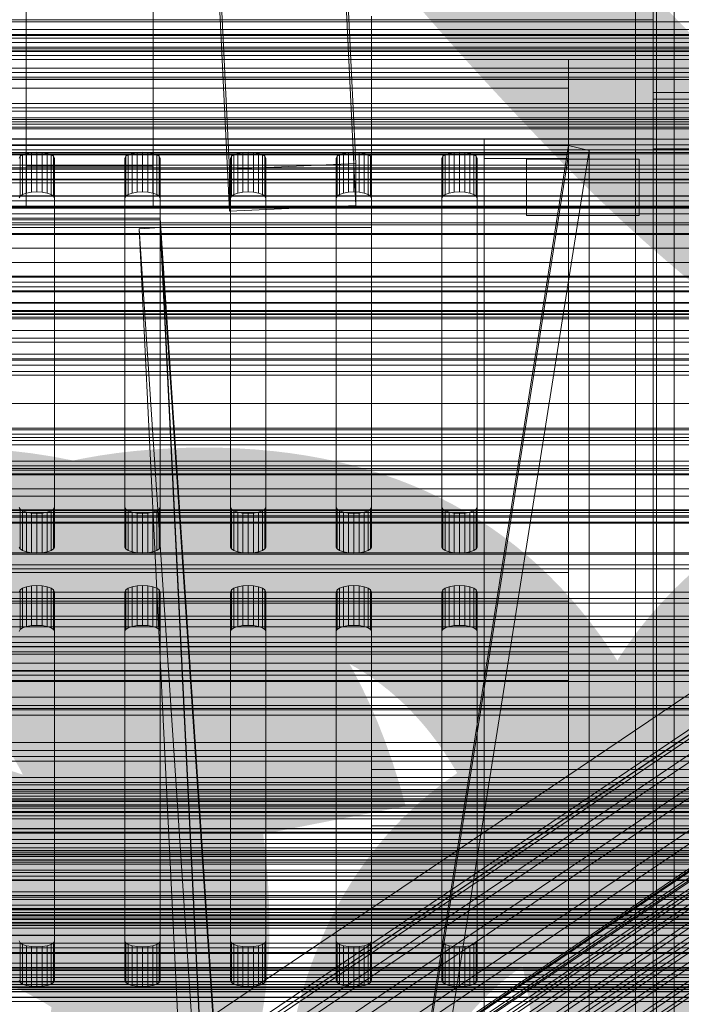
# Model space of a CAD drawing. Header units: millimetres. Extents: x -2233 to 61924, y -68080 to 6847.
# Tile 87 of 256: x 130 to 224, y -35025 to -34886. Entities that reach past the tile are written whole.
import ezdxf

# ---------------------------------------------------------------- set-up
doc = ezdxf.new("R2010")
doc.units = ezdxf.units.MM
for name, color, linetype, lineweight in [('COTAS_O', 1, 'Continuous', 0), ('COTAS_P', 1, 'Continuous', 0), ('frontal_bajante_movil', 7, 'Continuous', 0), ('frontal_briquetadora', 7, 'Continuous', 0), ('frontal_C01', 7, 'Continuous', 0), ('frontal_C02', 7, 'Continuous', 0), ('frontal_C03', 7, 'Continuous', 0), ('frontal_C05', 7, 'Continuous', 0), ('frontal_mezcladora', 7, 'Continuous', 0), ('frontal_mix-C02', 7, 'Continuous', 0), ('frontal_secador', 7, 'Continuous', 0)]:
    doc.layers.add(name, color=color, linetype=linetype, lineweight=lineweight)
doc.dimstyles.new('R19_100', dxfattribs={"dimtxt": 250, "dimasz": 150, "dimexe": 150, "dimexo": 80, "dimgap": 100, "dimtad": 1, "dimtih": 1, "dimtoh": 1, "dimdsep": 46, "dimcen": 0.09, "dimadec": 0, "dimazin": 0, "dimtfac": 1, "dimtdec": 4, "dimtofl": 0, "dimtmove": 0, "dimatfit": 3, "dimfxl": 1, "dimtolj": 1, "dimtzin": 0, "dimarcsym": 0})

# ---------------------------------------------------------------- blocks, each defined once
blk = doc.blocks.new('DIM_R28_48')
at = {"layer": 'COTAS_P'}
for p, q in [((-1750, -34600), (-1600, -34555)), ((2600, -34600), (2450, -34555)), ((-1750, -35500), (-1750, -34600)), ((-1750, -34600), (2600, -34600)), ((-1750, -34600), (-1600, -34645)), ((2600, -34600), (2450, -34645)), ((2600, -35500), (2600, -34600))]:
    blk.add_line(p, q, dxfattribs=at)
blk.add_text('4350 P', height=250, dxfattribs=at).set_placement((425, -34500))
blk = doc.blocks.new('DIM_R28_50')
at = {"layer": 'COTAS_P'}
for p, q in [((1705.78, -34504.95), (1551.9, -34475.9)), ((-194.22, -34704.95), (1705.78, -34504.95)), ((1705.78, -34504.95), (1561.32, -34565.4)), ((1800, -35400), (1705.78, -34504.95)), ((-194.22, -34704.95), (-49.75, -34644.49)), ((-100, -35600), (-194.22, -34704.95)), ((-194.22, -34704.95), (-40.33, -34734))]:
    blk.add_line(p, q, dxfattribs=at)
blk.add_text('1910.5 P', height=250, rotation=6.009, dxfattribs=at).set_placement((745.32, -34505.49))
blk = doc.blocks.new('DIM_R28_53')
at = {"layer": 'COTAS_P'}
for p, q in [((-150, -32300), (550, -32300)), ((550, -32300), (505, -32450)), ((550, -34900), (550, -32300)), ((550, -32300), (595, -32450)), ((550, -34900), (505, -34750)), ((550, -34900), (595, -34750)), ((-150, -34900), (550, -34900))]:
    blk.add_line(p, q, dxfattribs=at)
blk.add_text('2600 P', height=250, rotation=90, dxfattribs=at).set_placement((450, -33600))
blk = doc.blocks.new('DIM_R28_56')
at = {"layer": 'COTAS_O'}
for p, q in [((-650, -34200), (-500, -34155)), ((650, -34200), (500, -34155)), ((-650, -34900), (-650, -34200)), ((-650, -34200), (650, -34200)), ((-650, -34200), (-500, -34245)), ((650, -34200), (500, -34245)), ((650, -34900), (650, -34200))]:
    blk.add_line(p, q, dxfattribs=at)
blk.add_text('1300 O', height=250, dxfattribs=at).set_placement((0, -34100))
blk = doc.blocks.new('DIM_R28_58')
at = {"layer": 'COTAS_O'}
for p, q in [((-1480, -35300), (-1330, -35255)), ((490, -35300), (340, -35255)), ((-1480, -36000), (-1480, -35300)), ((-1480, -35300), (490, -35300)), ((-1480, -35300), (-1330, -35345)), ((490, -35300), (340, -35345)), ((490, -36000), (490, -35300))]:
    blk.add_line(p, q, dxfattribs=at)
blk.add_text('1970 O', height=250, dxfattribs=at).set_placement((-495, -35200))
blk = doc.blocks.new('DIM_R28_60')
at = {"layer": 'COTAS_O'}
for p, q in [((-1400, -35300), (-1250, -35255)), ((1400, -35300), (1250, -35255)), ((-1400, -36000), (-1400, -35300)), ((-1400, -35300), (1400, -35300)), ((-1400, -35300), (-1250, -35345)), ((1400, -35300), (1250, -35345)), ((1400, -36000), (1400, -35300))]:
    blk.add_line(p, q, dxfattribs=at)
blk.add_text('2800 O', height=250, dxfattribs=at).set_placement((0, -35200))
blk = doc.blocks.new('DIM_R28_61')
at = {"layer": 'COTAS_P'}
for p, q in [((-305, -34680), (395, -34680)), ((395, -34680), (350, -34830)), ((395, -36000), (395, -34680)), ((395, -34680), (440, -34830)), ((395, -36000), (350, -35850)), ((395, -36000), (440, -35850)), ((-305, -36000), (395, -36000))]:
    blk.add_line(p, q, dxfattribs=at)
blk.add_text('1320 P', height=250, rotation=90, dxfattribs=at).set_placement((295, -35340))
blk = doc.blocks.new('DIM_R28_62')
at = {"layer": 'COTAS_P'}
for p, q in [((-305, -35300), (-155, -35255)), ((345, -35300), (195, -35255)), ((-305, -36000), (-305, -35300)), ((-305, -35300), (345, -35300)), ((-305, -35300), (-155, -35345)), ((345, -35300), (195, -35345)), ((345, -36000), (345, -35300))]:
    blk.add_line(p, q, dxfattribs=at)
blk.add_text('650 P', height=250, dxfattribs=at).set_placement((20, -35200))

msp = doc.modelspace()

# ---------------------------------------------------------------- linework, layer by layer
at = {"layer": 'frontal_bajante_movil'}
for p, q in [((220, -34680), (220, -35227.232)), ((223, -35227.232), (223, -34680)), ((223, -34682.819), (223, -35230.051)), ((220, -35356.81), (220, -34809.578)), ((223, -34809.578), (223, -35356.81)), ((220, -34810.919), (220, -34885.505)), ((220, -34891.143), (220, -34816.557)), ((223, -34816.557), (223, -34891.143)), ((223, -34893.962), (223, -34819.376)), ((220, -34881.262), (220, -34895.821)), ((220, -34903.821), (220, -34881.262)), ((220, -34885.505), (-180, -34885.505)), ((220, -34885.505), (220, -34891.143)), ((220, -35159.121), (220, -34885.505)), ((223, -34891.143), (-183, -34891.143)), ((-180, -34891.143), (220, -34891.143)), ((-168, -34891.143), (208, -34891.143)), ((208, -34891.143), (220, -34891.143)), ((208, -35164.759), (208, -34891.143)), ((208, -34902.42), (208, -34891.143)), ((208, -34891.143), (208, -34895.247)), ((220, -34891.143), (220, -35164.759)), ((220, -34891.143), (220, -34902.42)), ((220, -34891.143), (255, -34891.143)), ((220, -34896.781), (220, -34891.143)), ((223, -34891.143), (223, -34893.962)), ((-183, -34893.962), (223, -34893.962)), ((208, -34895.247), (-168, -34895.247)), ((208, -34895.247), (208, -34906.524)), ((220, -34895.821), (220, -34903.821)), ((220, -34895.821), (260, -34895.821)), ((220, -34896.781), (220, -35170.397)), ((255, -34896.781), (220, -34896.781)), ((208, -34902.42), (-168, -34902.42)), ((196, -34902.42), (208, -34902.42)), ((196, -35176.036), (196, -34902.42)), ((196, -34905.239), (196, -34902.42)), ((208, -34902.42), (208, -35176.036)), ((220, -34902.42), (208, -34902.42)), ((208, -34906.524), (208, -34902.42)), ((208, -34902.42), (208, -34905.239)), ((220, -35176.036), (220, -34902.42)), ((-168, -34903.359), (208, -34903.359)), ((120, -35460), (208, -34903.359)), ((210.897, -34904.091), (122.897, -35460.731)), ((208, -34903.359), (208, -35176.975)), ((208, -34903.359), (210.897, -34904.091)), ((208, -34904.675), (208, -34903.359)), ((210.897, -35177.707), (210.897, -34904.091)), ((220, -34903.821), (260, -34903.821)), ((220, -35775), (220, -34903.821)), ((208, -34904.675), (-168, -34904.675)), ((120, -35461.315), (208, -34904.675)), ((130, -34905.171), (130.122, -34904.907)), ((130.122, -34904.907), (130.477, -34904.669)), ((130.122, -34910.545), (130.122, -34904.907)), ((130.477, -34904.669), (131.031, -34904.479)), ((130.477, -34910.307), (130.477, -34904.669)), ((131.031, -34904.479), (131.727, -34904.358)), ((131.031, -34910.118), (131.031, -34904.479)), ((131.727, -34904.358), (132.5, -34904.316)), ((131.727, -34909.996), (131.727, -34904.358)), ((132.5, -34904.316), (133.273, -34904.358)), ((132.5, -34909.954), (132.5, -34904.316)), ((133.273, -34904.358), (133.969, -34904.479)), ((133.273, -34909.996), (133.273, -34904.358)), ((133.969, -34904.479), (134.523, -34904.669)), ((133.969, -34910.118), (133.969, -34904.479)), ((134.523, -34904.669), (134.878, -34904.907)), ((134.523, -34910.307), (134.523, -34904.669)), ((134.878, -34904.907), (135, -34905.171)), ((134.878, -34910.545), (134.878, -34904.907)), ((135, -34905.171), (135, -34954.764)), ((135, -34910.809), (135, -34905.171)), ((145, -34905.171), (145.122, -34904.907)), ((145, -34954.764), (145, -34905.171)), ((145, -34905.171), (145, -34910.809)), ((145.122, -34904.907), (145.477, -34904.669)), ((145.122, -34910.545), (145.122, -34904.907)), ((145.477, -34904.669), (146.031, -34904.479)), ((145.477, -34910.307), (145.477, -34904.669)), ((146.031, -34904.479), (146.727, -34904.358)), ((146.031, -34910.118), (146.031, -34904.479)), ((146.727, -34904.358), (147.5, -34904.316)), ((146.727, -34909.996), (146.727, -34904.358)), ((147.5, -34904.316), (148.273, -34904.358)), ((147.5, -34909.954), (147.5, -34904.316)), ((148.273, -34904.358), (148.969, -34904.479)), ((148.273, -34909.996), (148.273, -34904.358)), ((148.969, -34904.479), (149.523, -34904.669)), ((148.969, -34910.118), (148.969, -34904.479)), ((149.523, -34904.669), (149.878, -34904.907)), ((149.523, -34910.307), (149.523, -34904.669)), ((149.878, -34904.907), (150, -34905.171)), ((149.878, -34910.545), (149.878, -34904.907)), ((150, -34905.171), (150, -34954.764)), ((150, -34910.809), (150, -34905.171)), ((160, -34905.171), (160.122, -34904.907)), ((160, -34954.764), (160, -34905.171)), ((160, -34905.171), (160, -34910.809)), ((160.122, -34904.907), (160.477, -34904.669)), ((160.122, -34910.545), (160.122, -34904.907)), ((160.477, -34904.669), (161.031, -34904.479)), ((160.477, -34910.307), (160.477, -34904.669)), ((161.031, -34904.479), (161.727, -34904.358)), ((161.031, -34910.118), (161.031, -34904.479)), ((161.727, -34904.358), (162.5, -34904.316)), ((161.727, -34909.996), (161.727, -34904.358)), ((162.5, -34904.316), (163.273, -34904.358)), ((162.5, -34909.954), (162.5, -34904.316)), ((163.273, -34904.358), (163.969, -34904.479)), ((163.273, -34909.996), (163.273, -34904.358)), ((163.969, -34904.479), (164.523, -34904.669)), ((163.969, -34910.118), (163.969, -34904.479)), ((164.523, -34904.669), (164.878, -34904.907)), ((164.523, -34910.307), (164.523, -34904.669)), ((164.878, -34904.907), (165, -34905.171)), ((164.878, -34910.545), (164.878, -34904.907)), ((165, -34905.171), (165, -34954.764)), ((165, -34910.809), (165, -34905.171)), ((175, -34905.171), (175.122, -34904.907)), ((175, -34954.764), (175, -34905.171)), ((175, -34905.171), (175, -34910.809)), ((175.122, -34904.907), (175.477, -34904.669)), ((175.122, -34910.545), (175.122, -34904.907)), ((175.477, -34904.669), (176.031, -34904.479)), ((175.477, -34910.307), (175.477, -34904.669)), ((176.031, -34904.479), (176.727, -34904.358)), ((176.031, -34910.118), (176.031, -34904.479)), ((176.727, -34904.358), (177.5, -34904.316)), ((176.727, -34909.996), (176.727, -34904.358)), ((177.5, -34904.316), (178.273, -34904.358)), ((177.5, -34909.954), (177.5, -34904.316)), ((178.273, -34904.358), (178.969, -34904.479)), ((178.273, -34909.996), (178.273, -34904.358)), ((178.969, -34904.479), (179.523, -34904.669)), ((178.969, -34910.118), (178.969, -34904.479)), ((179.523, -34904.669), (179.878, -34904.907)), ((179.523, -34910.307), (179.523, -34904.669)), ((179.878, -34904.907), (180, -34905.171)), ((179.878, -34910.545), (179.878, -34904.907)), ((180, -34905.171), (180, -34954.764)), ((180, -34910.809), (180, -34905.171)), ((190, -34905.171), (190.122, -34904.907)), ((190, -34954.764), (190, -34905.171)), ((190, -34905.171), (190, -34910.809)), ((190.122, -34904.907), (190.477, -34904.669)), ((190.122, -34910.545), (190.122, -34904.907)), ((190.477, -34904.669), (191.031, -34904.479)), ((190.477, -34910.307), (190.477, -34904.669)), ((191.031, -34904.479), (191.727, -34904.358)), ((191.031, -34910.118), (191.031, -34904.479)), ((191.727, -34904.358), (192.5, -34904.316)), ((191.727, -34909.996), (191.727, -34904.358)), ((192.5, -34904.316), (193.273, -34904.358)), ((192.5, -34909.954), (192.5, -34904.316)), ((193.273, -34904.358), (193.969, -34904.479)), ((193.273, -34909.996), (193.273, -34904.358)), ((193.969, -34904.479), (194.523, -34904.669)), ((193.969, -34910.118), (193.969, -34904.479)), ((194.523, -34904.669), (194.878, -34904.907)), ((194.523, -34910.307), (194.523, -34904.669)), ((194.878, -34904.907), (195, -34905.171)), ((194.878, -34910.545), (194.878, -34904.907)), ((195, -34905.171), (195, -34954.764)), ((195, -34910.809), (195, -34905.171)), ((196, -34905.239), (196, -35178.855)), ((208, -34905.239), (196, -34905.239)), ((202, -34905.332), (218, -34905.332)), ((202, -34905.332), (202, -34913.332)), ((208, -35178.855), (208, -34905.239)), ((218, -34905.332), (218, -34913.332)), ((-168, -34906.524), (208, -34906.524)), ((130.122, -34910.545), (130, -34910.809)), ((130.477, -34910.307), (130.122, -34910.545)), ((131.031, -34910.118), (130.477, -34910.307)), ((131.727, -34909.996), (131.031, -34910.118)), ((132.5, -34909.954), (131.727, -34909.996)), ((133.273, -34909.996), (132.5, -34909.954)), ((133.969, -34910.118), (133.273, -34909.996)), ((134.523, -34910.307), (133.969, -34910.118)), ((134.878, -34910.545), (134.523, -34910.307)), ((135, -34910.809), (134.878, -34910.545)), ((135, -34960.402), (135, -34910.809)), ((145.122, -34910.545), (145, -34910.809)), ((145, -34910.809), (145, -34960.402)), ((145.477, -34910.307), (145.122, -34910.545)), ((146.031, -34910.118), (145.477, -34910.307)), ((146.727, -34909.996), (146.031, -34910.118)), ((147.5, -34909.954), (146.727, -34909.996)), ((148.273, -34909.996), (147.5, -34909.954)), ((148.969, -34910.118), (148.273, -34909.996)), ((149.523, -34910.307), (148.969, -34910.118)), ((149.878, -34910.545), (149.523, -34910.307)), ((150, -34910.809), (149.878, -34910.545)), ((150, -34960.402), (150, -34910.809)), ((160.122, -34910.545), (160, -34910.809)), ((160, -34910.809), (160, -34960.402)), ((160.477, -34910.307), (160.122, -34910.545)), ((161.031, -34910.118), (160.477, -34910.307)), ((161.727, -34909.996), (161.031, -34910.118)), ((162.5, -34909.954), (161.727, -34909.996)), ((163.273, -34909.996), (162.5, -34909.954)), ((163.969, -34910.118), (163.273, -34909.996)), ((164.523, -34910.307), (163.969, -34910.118)), ((164.878, -34910.545), (164.523, -34910.307)), ((165, -34910.809), (164.878, -34910.545)), ((165, -34960.402), (165, -34910.809)), ((175.122, -34910.545), (175, -34910.809)), ((175, -34910.809), (175, -34960.402)), ((175.477, -34910.307), (175.122, -34910.545)), ((176.031, -34910.118), (175.477, -34910.307)), ((176.727, -34909.996), (176.031, -34910.118)), ((177.5, -34909.954), (176.727, -34909.996)), ((178.273, -34909.996), (177.5, -34909.954)), ((178.969, -34910.118), (178.273, -34909.996)), ((179.523, -34910.307), (178.969, -34910.118)), ((179.878, -34910.545), (179.523, -34910.307)), ((180, -34910.809), (179.878, -34910.545)), ((180, -34960.402), (180, -34910.809)), ((190.122, -34910.545), (190, -34910.809)), ((190, -34910.809), (190, -34960.402)), ((190.477, -34910.307), (190.122, -34910.545)), ((191.031, -34910.118), (190.477, -34910.307)), ((191.727, -34909.996), (191.031, -34910.118)), ((192.5, -34909.954), (191.727, -34909.996)), ((193.273, -34909.996), (192.5, -34909.954)), ((193.969, -34910.118), (193.273, -34909.996)), ((194.523, -34910.307), (193.969, -34910.118)), ((194.878, -34910.545), (194.523, -34910.307)), ((195, -34910.809), (194.878, -34910.545)), ((195, -34960.402), (195, -34910.809)), ((202, -34913.332), (218, -34913.332)), ((130.122, -34955.028), (130, -34954.764)), ((130.477, -34955.267), (130.122, -34955.028)), ((130.122, -34960.666), (130.122, -34955.028)), ((131.031, -34955.456), (130.477, -34955.267)), ((130.477, -34960.905), (130.477, -34955.267)), ((131.727, -34955.577), (131.031, -34955.456)), ((131.031, -34961.094), (131.031, -34955.456)), ((132.5, -34955.619), (131.727, -34955.577)), ((131.727, -34961.215), (131.727, -34955.577)), ((133.273, -34955.577), (132.5, -34955.619)), ((132.5, -34961.257), (132.5, -34955.619)), ((133.969, -34955.456), (133.273, -34955.577)), ((133.273, -34961.215), (133.273, -34955.577)), ((134.523, -34955.267), (133.969, -34955.456)), ((133.969, -34961.094), (133.969, -34955.456)), ((134.878, -34955.028), (134.523, -34955.267)), ((134.523, -34960.905), (134.523, -34955.267)), ((135, -34954.764), (134.878, -34955.028)), ((134.878, -34960.666), (134.878, -34955.028)), ((135, -34960.402), (135, -34954.764)), ((145.122, -34955.028), (145, -34954.764)), ((145, -34960.402), (145, -34954.764)), ((145.477, -34955.267), (145.122, -34955.028)), ((145.122, -34960.666), (145.122, -34955.028)), ((146.031, -34955.456), (145.477, -34955.267)), ((145.477, -34960.905), (145.477, -34955.267)), ((146.727, -34955.577), (146.031, -34955.456)), ((146.031, -34961.094), (146.031, -34955.456)), ((147.5, -34955.619), (146.727, -34955.577)), ((146.727, -34961.215), (146.727, -34955.577)), ((148.273, -34955.577), (147.5, -34955.619)), ((147.5, -34961.257), (147.5, -34955.619)), ((148.969, -34955.456), (148.273, -34955.577)), ((148.273, -34961.215), (148.273, -34955.577)), ((149.523, -34955.267), (148.969, -34955.456)), ((148.969, -34961.094), (148.969, -34955.456)), ((149.878, -34955.028), (149.523, -34955.267)), ((149.523, -34960.905), (149.523, -34955.267)), ((150, -34954.764), (149.878, -34955.028)), ((149.878, -34960.666), (149.878, -34955.028)), ((150, -34960.402), (150, -34954.764)), ((160.122, -34955.028), (160, -34954.764)), ((160, -34960.402), (160, -34954.764)), ((160.477, -34955.267), (160.122, -34955.028)), ((160.122, -34960.666), (160.122, -34955.028)), ((161.031, -34955.456), (160.477, -34955.267)), ((160.477, -34960.905), (160.477, -34955.267)), ((161.727, -34955.577), (161.031, -34955.456)), ((161.031, -34961.094), (161.031, -34955.456)), ((162.5, -34955.619), (161.727, -34955.577)), ((161.727, -34961.215), (161.727, -34955.577)), ((163.273, -34955.577), (162.5, -34955.619)), ((162.5, -34961.257), (162.5, -34955.619)), ((163.969, -34955.456), (163.273, -34955.577)), ((163.273, -34961.215), (163.273, -34955.577)), ((164.523, -34955.267), (163.969, -34955.456)), ((163.969, -34961.094), (163.969, -34955.456)), ((164.878, -34955.028), (164.523, -34955.267)), ((164.523, -34960.905), (164.523, -34955.267)), ((165, -34954.764), (164.878, -34955.028)), ((164.878, -34960.666), (164.878, -34955.028)), ((165, -34960.402), (165, -34954.764)), ((175.122, -34955.028), (175, -34954.764)), ((175, -34960.402), (175, -34954.764)), ((175.477, -34955.267), (175.122, -34955.028)), ((175.122, -34960.666), (175.122, -34955.028)), ((176.031, -34955.456), (175.477, -34955.267)), ((175.477, -34960.905), (175.477, -34955.267)), ((176.727, -34955.577), (176.031, -34955.456)), ((176.031, -34961.094), (176.031, -34955.456)), ((177.5, -34955.619), (176.727, -34955.577)), ((176.727, -34961.215), (176.727, -34955.577)), ((178.273, -34955.577), (177.5, -34955.619)), ((177.5, -34961.257), (177.5, -34955.619)), ((178.969, -34955.456), (178.273, -34955.577)), ((178.273, -34961.215), (178.273, -34955.577)), ((179.523, -34955.267), (178.969, -34955.456)), ((178.969, -34961.094), (178.969, -34955.456)), ((179.878, -34955.028), (179.523, -34955.267)), ((179.523, -34960.905), (179.523, -34955.267)), ((180, -34954.764), (179.878, -34955.028)), ((179.878, -34960.666), (179.878, -34955.028)), ((180, -34960.402), (180, -34954.764)), ((190.122, -34955.028), (190, -34954.764)), ((190, -34960.402), (190, -34954.764)), ((190.477, -34955.267), (190.122, -34955.028)), ((190.122, -34960.666), (190.122, -34955.028)), ((191.031, -34955.456), (190.477, -34955.267)), ((190.477, -34960.905), (190.477, -34955.267)), ((191.727, -34955.577), (191.031, -34955.456)), ((191.031, -34961.094), (191.031, -34955.456)), ((192.5, -34955.619), (191.727, -34955.577)), ((191.727, -34961.215), (191.727, -34955.577)), ((193.273, -34955.577), (192.5, -34955.619)), ((192.5, -34961.257), (192.5, -34955.619)), ((193.969, -34955.456), (193.273, -34955.577)), ((193.273, -34961.215), (193.273, -34955.577)), ((194.523, -34955.267), (193.969, -34955.456)), ((193.969, -34961.094), (193.969, -34955.456)), ((194.878, -34955.028), (194.523, -34955.267)), ((194.523, -34960.905), (194.523, -34955.267)), ((195, -34954.764), (194.878, -34955.028)), ((194.878, -34960.666), (194.878, -34955.028)), ((195, -34960.402), (195, -34954.764)), ((130, -34960.402), (130.122, -34960.666)), ((130.122, -34960.666), (130.477, -34960.905)), ((130.477, -34960.905), (131.031, -34961.094)), ((131.031, -34961.094), (131.727, -34961.215)), ((131.727, -34961.215), (132.5, -34961.257)), ((132.5, -34961.257), (133.273, -34961.215)), ((133.273, -34961.215), (133.969, -34961.094)), ((133.969, -34961.094), (134.523, -34960.905)), ((134.523, -34960.905), (134.878, -34960.666)), ((134.878, -34960.666), (135, -34960.402)), ((145, -34960.402), (145.122, -34960.666)), ((145.122, -34960.666), (145.477, -34960.905)), ((145.477, -34960.905), (146.031, -34961.094)), ((146.031, -34961.094), (146.727, -34961.215)), ((146.727, -34961.215), (147.5, -34961.257)), ((147.5, -34961.257), (148.273, -34961.215)), ((148.273, -34961.215), (148.969, -34961.094)), ((148.969, -34961.094), (149.523, -34960.905)), ((149.523, -34960.905), (149.878, -34960.666)), ((149.878, -34960.666), (150, -34960.402)), ((160, -34960.402), (160.122, -34960.666)), ((160.122, -34960.666), (160.477, -34960.905)), ((160.477, -34960.905), (161.031, -34961.094)), ((161.031, -34961.094), (161.727, -34961.215)), ((161.727, -34961.215), (162.5, -34961.257)), ((162.5, -34961.257), (163.273, -34961.215)), ((163.273, -34961.215), (163.969, -34961.094)), ((163.969, -34961.094), (164.523, -34960.905)), ((164.523, -34960.905), (164.878, -34960.666)), ((164.878, -34960.666), (165, -34960.402)), ((175, -34960.402), (175.122, -34960.666)), ((175.122, -34960.666), (175.477, -34960.905)), ((175.477, -34960.905), (176.031, -34961.094)), ((176.031, -34961.094), (176.727, -34961.215)), ((176.727, -34961.215), (177.5, -34961.257)), ((177.5, -34961.257), (178.273, -34961.215)), ((178.273, -34961.215), (178.969, -34961.094)), ((178.969, -34961.094), (179.523, -34960.905)), ((179.523, -34960.905), (179.878, -34960.666)), ((179.878, -34960.666), (180, -34960.402)), ((190, -34960.402), (190.122, -34960.666)), ((190.122, -34960.666), (190.477, -34960.905)), ((190.477, -34960.905), (191.031, -34961.094)), ((191.031, -34961.094), (191.727, -34961.215)), ((191.727, -34961.215), (192.5, -34961.257)), ((192.5, -34961.257), (193.273, -34961.215)), ((193.273, -34961.215), (193.969, -34961.094)), ((193.969, -34961.094), (194.523, -34960.905)), ((194.523, -34960.905), (194.878, -34960.666)), ((194.878, -34960.666), (195, -34960.402)), ((-168, -34963.993), (208, -34963.993)), ((208, -34963.993), (208, -34968.098)), ((208, -34963.993), (208, -34975.27)), ((130, -34966.735), (130.122, -34966.471)), ((130.122, -34966.471), (130.477, -34966.232)), ((130.122, -34972.109), (130.122, -34966.471)), ((130.477, -34966.232), (131.031, -34966.043)), ((130.477, -34971.87), (130.477, -34966.232)), ((131.031, -34966.043), (131.727, -34965.922)), ((131.031, -34971.681), (131.031, -34966.043)), ((131.727, -34965.922), (132.5, -34965.88)), ((131.727, -34971.56), (131.727, -34965.922)), ((132.5, -34965.88), (133.273, -34965.922)), ((132.5, -34971.518), (132.5, -34965.88)), ((133.273, -34965.922), (133.969, -34966.043)), ((133.273, -34971.56), (133.273, -34965.922)), ((133.969, -34966.043), (134.523, -34966.232)), ((133.969, -34971.681), (133.969, -34966.043)), ((134.523, -34966.232), (134.878, -34966.471)), ((134.523, -34971.87), (134.523, -34966.232)), ((134.878, -34966.471), (135, -34966.735)), ((134.878, -34972.109), (134.878, -34966.471)), ((135, -34966.735), (135, -35016.328)), ((135, -34972.373), (135, -34966.735)), ((145, -34966.735), (145.122, -34966.471)), ((145, -35016.328), (145, -34966.735)), ((145, -34966.735), (145, -34972.373)), ((145.122, -34966.471), (145.477, -34966.232)), ((145.122, -34972.109), (145.122, -34966.471)), ((145.477, -34966.232), (146.031, -34966.043)), ((145.477, -34971.87), (145.477, -34966.232)), ((146.031, -34966.043), (146.727, -34965.922)), ((146.031, -34971.681), (146.031, -34966.043)), ((146.727, -34965.922), (147.5, -34965.88)), ((146.727, -34971.56), (146.727, -34965.922)), ((147.5, -34965.88), (148.273, -34965.922)), ((147.5, -34971.518), (147.5, -34965.88)), ((148.273, -34965.922), (148.969, -34966.043)), ((148.273, -34971.56), (148.273, -34965.922)), ((148.969, -34966.043), (149.523, -34966.232)), ((148.969, -34971.681), (148.969, -34966.043)), ((149.523, -34966.232), (149.878, -34966.471)), ((149.523, -34971.87), (149.523, -34966.232)), ((149.878, -34966.471), (150, -34966.735)), ((149.878, -34972.109), (149.878, -34966.471)), ((150, -34966.735), (150, -35016.328)), ((150, -34972.373), (150, -34966.735)), ((160, -34966.735), (160.122, -34966.471)), ((160, -35016.328), (160, -34966.735)), ((160, -34966.735), (160, -34972.373)), ((160.122, -34966.471), (160.477, -34966.232)), ((160.122, -34972.109), (160.122, -34966.471)), ((160.477, -34966.232), (161.031, -34966.043)), ((160.477, -34971.87), (160.477, -34966.232)), ((161.031, -34966.043), (161.727, -34965.922)), ((161.031, -34971.681), (161.031, -34966.043)), ((161.727, -34965.922), (162.5, -34965.88)), ((161.727, -34971.56), (161.727, -34965.922)), ((162.5, -34965.88), (163.273, -34965.922)), ((162.5, -34971.518), (162.5, -34965.88)), ((163.273, -34965.922), (163.969, -34966.043)), ((163.273, -34971.56), (163.273, -34965.922)), ((163.969, -34966.043), (164.523, -34966.232)), ((163.969, -34971.681), (163.969, -34966.043)), ((164.523, -34966.232), (164.878, -34966.471)), ((164.523, -34971.87), (164.523, -34966.232)), ((164.878, -34966.471), (165, -34966.735)), ((164.878, -34972.109), (164.878, -34966.471)), ((165, -34966.735), (165, -35016.328)), ((165, -34972.373), (165, -34966.735)), ((175, -34966.735), (175.122, -34966.471)), ((175, -35016.328), (175, -34966.735)), ((175, -34966.735), (175, -34972.373)), ((175.122, -34966.471), (175.477, -34966.232)), ((175.122, -34972.109), (175.122, -34966.471)), ((175.477, -34966.232), (176.031, -34966.043)), ((175.477, -34971.87), (175.477, -34966.232)), ((176.031, -34966.043), (176.727, -34965.922)), ((176.031, -34971.681), (176.031, -34966.043)), ((176.727, -34965.922), (177.5, -34965.88)), ((176.727, -34971.56), (176.727, -34965.922)), ((177.5, -34965.88), (178.273, -34965.922)), ((177.5, -34971.518), (177.5, -34965.88)), ((178.273, -34965.922), (178.969, -34966.043)), ((178.273, -34971.56), (178.273, -34965.922)), ((178.969, -34966.043), (179.523, -34966.232)), ((178.969, -34971.681), (178.969, -34966.043)), ((179.523, -34966.232), (179.878, -34966.471)), ((179.523, -34971.87), (179.523, -34966.232)), ((179.878, -34966.471), (180, -34966.735)), ((179.878, -34972.109), (179.878, -34966.471)), ((180, -34966.735), (180, -35016.328)), ((180, -34972.373), (180, -34966.735)), ((190, -34966.735), (190.122, -34966.471)), ((190, -35016.328), (190, -34966.735)), ((190, -34966.735), (190, -34972.373)), ((190.122, -34966.471), (190.477, -34966.232)), ((190.122, -34972.109), (190.122, -34966.471)), ((190.477, -34966.232), (191.031, -34966.043)), ((190.477, -34971.87), (190.477, -34966.232)), ((191.031, -34966.043), (191.727, -34965.922)), ((191.031, -34971.681), (191.031, -34966.043)), ((191.727, -34965.922), (192.5, -34965.88)), ((191.727, -34971.56), (191.727, -34965.922)), ((192.5, -34965.88), (193.273, -34965.922)), ((192.5, -34971.518), (192.5, -34965.88)), ((193.273, -34965.922), (193.969, -34966.043)), ((193.273, -34971.56), (193.273, -34965.922)), ((193.969, -34966.043), (194.523, -34966.232)), ((193.969, -34971.681), (193.969, -34966.043)), ((194.523, -34966.232), (194.878, -34966.471)), ((194.523, -34971.87), (194.523, -34966.232)), ((194.878, -34966.471), (195, -34966.735)), ((194.878, -34972.109), (194.878, -34966.471)), ((195, -34966.735), (195, -35016.328)), ((195, -34972.373), (195, -34966.735)), ((208, -34968.098), (-168, -34968.098)), ((208, -34968.098), (208, -34979.374)), ((130.122, -34972.109), (130, -34972.373)), ((130.477, -34971.87), (130.122, -34972.109)), ((131.031, -34971.681), (130.477, -34971.87)), ((131.727, -34971.56), (131.031, -34971.681)), ((132.5, -34971.518), (131.727, -34971.56)), ((133.273, -34971.56), (132.5, -34971.518)), ((133.969, -34971.681), (133.273, -34971.56)), ((134.523, -34971.87), (133.969, -34971.681)), ((134.878, -34972.109), (134.523, -34971.87)), ((135, -34972.373), (134.878, -34972.109)), ((135, -35021.966), (135, -34972.373)), ((145.122, -34972.109), (145, -34972.373)), ((145, -34972.373), (145, -35021.966)), ((145.477, -34971.87), (145.122, -34972.109)), ((146.031, -34971.681), (145.477, -34971.87)), ((146.727, -34971.56), (146.031, -34971.681)), ((147.5, -34971.518), (146.727, -34971.56)), ((148.273, -34971.56), (147.5, -34971.518)), ((148.969, -34971.681), (148.273, -34971.56)), ((149.523, -34971.87), (148.969, -34971.681)), ((149.878, -34972.109), (149.523, -34971.87)), ((150, -34972.373), (149.878, -34972.109)), ((150, -35021.966), (150, -34972.373)), ((160.122, -34972.109), (160, -34972.373)), ((160, -34972.373), (160, -35021.966)), ((160.477, -34971.87), (160.122, -34972.109)), ((161.031, -34971.681), (160.477, -34971.87)), ((161.727, -34971.56), (161.031, -34971.681)), ((162.5, -34971.518), (161.727, -34971.56)), ((163.273, -34971.56), (162.5, -34971.518)), ((163.969, -34971.681), (163.273, -34971.56)), ((164.523, -34971.87), (163.969, -34971.681)), ((164.878, -34972.109), (164.523, -34971.87)), ((165, -34972.373), (164.878, -34972.109)), ((165, -35021.966), (165, -34972.373)), ((175.122, -34972.109), (175, -34972.373)), ((175, -34972.373), (175, -35021.966)), ((175.477, -34971.87), (175.122, -34972.109)), ((176.031, -34971.681), (175.477, -34971.87)), ((176.727, -34971.56), (176.031, -34971.681)), ((177.5, -34971.518), (176.727, -34971.56)), ((178.273, -34971.56), (177.5, -34971.518)), ((178.969, -34971.681), (178.273, -34971.56)), ((179.523, -34971.87), (178.969, -34971.681)), ((179.878, -34972.109), (179.523, -34971.87)), ((180, -34972.373), (179.878, -34972.109)), ((180, -35021.966), (180, -34972.373)), ((190.122, -34972.109), (190, -34972.373)), ((190, -34972.373), (190, -35021.966)), ((190.477, -34971.87), (190.122, -34972.109)), ((191.031, -34971.681), (190.477, -34971.87)), ((191.727, -34971.56), (191.031, -34971.681)), ((192.5, -34971.518), (191.727, -34971.56)), ((193.273, -34971.56), (192.5, -34971.518)), ((193.969, -34971.681), (193.273, -34971.56)), ((194.523, -34971.87), (193.969, -34971.681)), ((194.878, -34972.109), (194.523, -34971.87)), ((195, -34972.373), (194.878, -34972.109)), ((195, -35021.966), (195, -34972.373)), ((208, -34975.27), (-168, -34975.27)), ((208, -34979.374), (208, -34975.27)), ((-168, -34979.374), (208, -34979.374)), ((180, -34992), (290, -34992)), ((180, -35000), (180, -34992)), ((180, -35000), (290, -35000)), ((130.122, -35016.592), (130, -35016.328)), ((130.477, -35016.83), (130.122, -35016.592)), ((130.122, -35022.23), (130.122, -35016.592)), ((131.031, -35017.019), (130.477, -35016.83)), ((130.477, -35022.468), (130.477, -35016.83)), ((131.727, -35017.141), (131.031, -35017.019)), ((131.031, -35022.658), (131.031, -35017.019)), ((132.5, -35017.183), (131.727, -35017.141)), ((131.727, -35022.779), (131.727, -35017.141)), ((133.273, -35017.141), (132.5, -35017.183)), ((132.5, -35022.821), (132.5, -35017.183)), ((133.969, -35017.019), (133.273, -35017.141)), ((133.273, -35022.779), (133.273, -35017.141)), ((134.523, -35016.83), (133.969, -35017.019)), ((133.969, -35022.658), (133.969, -35017.019)), ((134.878, -35016.592), (134.523, -35016.83)), ((134.523, -35022.468), (134.523, -35016.83)), ((135, -35016.328), (134.878, -35016.592)), ((134.878, -35022.23), (134.878, -35016.592)), ((135, -35021.966), (135, -35016.328)), ((145.122, -35016.592), (145, -35016.328)), ((145, -35021.966), (145, -35016.328)), ((145.477, -35016.83), (145.122, -35016.592)), ((145.122, -35022.23), (145.122, -35016.592)), ((146.031, -35017.019), (145.477, -35016.83)), ((145.477, -35022.468), (145.477, -35016.83)), ((146.727, -35017.141), (146.031, -35017.019)), ((146.031, -35022.658), (146.031, -35017.019)), ((147.5, -35017.183), (146.727, -35017.141)), ((146.727, -35022.779), (146.727, -35017.141)), ((148.273, -35017.141), (147.5, -35017.183)), ((147.5, -35022.821), (147.5, -35017.183)), ((148.969, -35017.019), (148.273, -35017.141)), ((148.273, -35022.779), (148.273, -35017.141)), ((149.523, -35016.83), (148.969, -35017.019)), ((148.969, -35022.658), (148.969, -35017.019)), ((149.878, -35016.592), (149.523, -35016.83)), ((149.523, -35022.468), (149.523, -35016.83)), ((150, -35016.328), (149.878, -35016.592)), ((149.878, -35022.23), (149.878, -35016.592)), ((150, -35021.966), (150, -35016.328)), ((160.122, -35016.592), (160, -35016.328)), ((160, -35021.966), (160, -35016.328)), ((160.477, -35016.83), (160.122, -35016.592)), ((160.122, -35022.23), (160.122, -35016.592)), ((161.031, -35017.019), (160.477, -35016.83)), ((160.477, -35022.468), (160.477, -35016.83)), ((161.727, -35017.141), (161.031, -35017.019)), ((161.031, -35022.658), (161.031, -35017.019)), ((162.5, -35017.183), (161.727, -35017.141)), ((161.727, -35022.779), (161.727, -35017.141)), ((163.273, -35017.141), (162.5, -35017.183)), ((162.5, -35022.821), (162.5, -35017.183)), ((163.969, -35017.019), (163.273, -35017.141)), ((163.273, -35022.779), (163.273, -35017.141)), ((164.523, -35016.83), (163.969, -35017.019)), ((163.969, -35022.658), (163.969, -35017.019)), ((164.878, -35016.592), (164.523, -35016.83)), ((164.523, -35022.468), (164.523, -35016.83)), ((165, -35016.328), (164.878, -35016.592)), ((164.878, -35022.23), (164.878, -35016.592)), ((165, -35021.966), (165, -35016.328)), ((175.122, -35016.592), (175, -35016.328)), ((175, -35021.966), (175, -35016.328)), ((175.477, -35016.83), (175.122, -35016.592)), ((175.122, -35022.23), (175.122, -35016.592)), ((176.031, -35017.019), (175.477, -35016.83)), ((175.477, -35022.468), (175.477, -35016.83)), ((176.727, -35017.141), (176.031, -35017.019)), ((176.031, -35022.658), (176.031, -35017.019)), ((177.5, -35017.183), (176.727, -35017.141)), ((176.727, -35022.779), (176.727, -35017.141)), ((178.273, -35017.141), (177.5, -35017.183)), ((177.5, -35022.821), (177.5, -35017.183)), ((178.969, -35017.019), (178.273, -35017.141)), ((178.273, -35022.779), (178.273, -35017.141)), ((179.523, -35016.83), (178.969, -35017.019)), ((178.969, -35022.658), (178.969, -35017.019)), ((179.878, -35016.592), (179.523, -35016.83)), ((179.523, -35022.468), (179.523, -35016.83)), ((180, -35016.328), (179.878, -35016.592)), ((179.878, -35022.23), (179.878, -35016.592)), ((180, -35021.966), (180, -35016.328)), ((190.122, -35016.592), (190, -35016.328)), ((190, -35021.966), (190, -35016.328)), ((190.477, -35016.83), (190.122, -35016.592)), ((190.122, -35022.23), (190.122, -35016.592)), ((191.031, -35017.019), (190.477, -35016.83)), ((190.477, -35022.468), (190.477, -35016.83)), ((191.727, -35017.141), (191.031, -35017.019)), ((191.031, -35022.658), (191.031, -35017.019)), ((192.5, -35017.183), (191.727, -35017.141)), ((191.727, -35022.779), (191.727, -35017.141)), ((193.273, -35017.141), (192.5, -35017.183)), ((192.5, -35022.821), (192.5, -35017.183)), ((193.969, -35017.019), (193.273, -35017.141)), ((193.273, -35022.779), (193.273, -35017.141)), ((194.523, -35016.83), (193.969, -35017.019)), ((193.969, -35022.658), (193.969, -35017.019)), ((194.878, -35016.592), (194.523, -35016.83)), ((194.523, -35022.468), (194.523, -35016.83)), ((195, -35016.328), (194.878, -35016.592)), ((194.878, -35022.23), (194.878, -35016.592)), ((195, -35021.966), (195, -35016.328)), ((130, -35021.966), (130.122, -35022.23)), ((130.122, -35022.23), (130.477, -35022.468)), ((130.477, -35022.468), (131.031, -35022.658)), ((131.031, -35022.658), (131.727, -35022.779)), ((131.727, -35022.779), (132.5, -35022.821)), ((132.5, -35022.821), (133.273, -35022.779)), ((133.273, -35022.779), (133.969, -35022.658)), ((133.969, -35022.658), (134.523, -35022.468)), ((134.523, -35022.468), (134.878, -35022.23)), ((134.878, -35022.23), (135, -35021.966)), ((145, -35021.966), (145.122, -35022.23)), ((145.122, -35022.23), (145.477, -35022.468)), ((145.477, -35022.468), (146.031, -35022.658)), ((146.031, -35022.658), (146.727, -35022.779)), ((146.727, -35022.779), (147.5, -35022.821)), ((147.5, -35022.821), (148.273, -35022.779)), ((148.273, -35022.779), (148.969, -35022.658)), ((148.969, -35022.658), (149.523, -35022.468)), ((149.523, -35022.468), (149.878, -35022.23)), ((149.878, -35022.23), (150, -35021.966)), ((160, -35021.966), (160.122, -35022.23)), ((160.122, -35022.23), (160.477, -35022.468)), ((160.477, -35022.468), (161.031, -35022.658)), ((161.031, -35022.658), (161.727, -35022.779)), ((161.727, -35022.779), (162.5, -35022.821)), ((162.5, -35022.821), (163.273, -35022.779)), ((163.273, -35022.779), (163.969, -35022.658)), ((163.969, -35022.658), (164.523, -35022.468)), ((164.523, -35022.468), (164.878, -35022.23)), ((164.878, -35022.23), (165, -35021.966)), ((175, -35021.966), (175.122, -35022.23)), ((175.122, -35022.23), (175.477, -35022.468)), ((175.477, -35022.468), (176.031, -35022.658)), ((176.031, -35022.658), (176.727, -35022.779)), ((176.727, -35022.779), (177.5, -35022.821)), ((177.5, -35022.821), (178.273, -35022.779)), ((178.273, -35022.779), (178.969, -35022.658)), ((178.969, -35022.658), (179.523, -35022.468)), ((179.523, -35022.468), (179.878, -35022.23)), ((179.878, -35022.23), (180, -35021.966)), ((190, -35021.966), (190.122, -35022.23)), ((190.122, -35022.23), (190.477, -35022.468)), ((190.477, -35022.468), (191.031, -35022.658)), ((191.031, -35022.658), (191.727, -35022.779)), ((191.727, -35022.779), (192.5, -35022.821)), ((192.5, -35022.821), (193.273, -35022.779)), ((193.273, -35022.779), (193.969, -35022.658)), ((193.969, -35022.658), (194.523, -35022.468)), ((194.523, -35022.468), (194.878, -35022.23)), ((194.878, -35022.23), (195, -35021.966))]:
    msp.add_line(p, q, dxfattribs=at)
at = {"layer": 'frontal_briquetadora'}
for p, q in [((-490, -34940), (340, -34940)), ((-490, -34940), (490, -34940)), ((-1330, -34950), (340, -34950))]:
    msp.add_line(p, q, dxfattribs=at)
at = {"layer": 'frontal_C01'}
for p, q in [((425, -34886.916), (-425, -34886.916)), ((-425, -34898.471), (425, -34898.471)), ((146.872, -35039.071), (331.181, -34914.736)), ((148.32, -35039.42), (332.629, -34915.086)), ((146.383, -35040.161), (330.692, -34915.826)), ((150.629, -35041.185), (334.938, -34916.851)), ((141.045, -35063.041), (354.844, -34918.813)), ((141.218, -35062.655), (355.017, -34918.427)), ((141.731, -35062.779), (355.53, -34918.55)), ((142.549, -35063.404), (356.348, -34919.176)), ((146.887, -35042.616), (331.197, -34918.281)), ((141.224, -35063.911), (355.022, -34919.683)), ((141.742, -35065.205), (355.541, -34920.977)), ((143.617, -35064.489), (357.415, -34920.26)), ((153.641, -35044.246), (337.95, -34919.911)), ((144.861, -35065.958), (358.659, -34921.73)), ((148.35, -35046.269), (332.659, -34921.934)), ((142.565, -35066.836), (356.363, -34922.608)), ((359.995, -34923.484), (146.196, -35067.712)), ((143.635, -35068.691), (357.434, -34924.463)), ((157.152, -35048.393), (341.461, -34924.058)), ((144.881, -35070.646), (358.68, -34926.417)), ((147.533, -35069.632), (361.332, -34925.404)), ((150.672, -35050.87), (334.981, -34926.536)), ((148.779, -35071.586), (362.578, -34927.358)), ((146.218, -35072.565), (360.017, -34928.337)), ((149.85, -35073.442), (363.648, -34929.214)), ((345.231, -34929.009), (160.922, -35053.344)), ((147.554, -35074.32), (361.352, -34930.091)), ((148.798, -35075.789), (362.596, -34931.561)), ((153.694, -35056.107), (338.003, -34931.772)), ((164.693, -35058.762), (349.002, -34934.427)), ((157.211, -35061.622), (341.52, -34937.288)), ((160.982, -35067.04), (345.291, -34942.706)), ((228.298, -34979.106), (130, -35045.418)), ((-450, -34984.295), (450, -34984.295)), ((130, -35051.199), (228.298, -34984.887)), ((450, -34995.08), (-450, -34995.08)), ((450, -35017.999), (-450, -35017.999))]:
    msp.add_line(p, q, dxfattribs=at)
at = {"layer": 'frontal_C02'}
for p, q in [((174.943, -34846.652), (177.811, -34905.918)), ((159.83, -34906.711), (156.962, -34847.445)), ((159.83, -34912.673), (156.962, -34853.407)), ((177.811, -34911.88), (174.943, -34852.614)), ((131, -34906.313), (131, -34860.876)), ((149, -34860.876), (149, -34906.313)), ((131, -34912.274), (131, -34866.837)), ((149, -34912.274), (149, -34866.837)), ((-425, -34900.768), (425, -34900.768)), ((149, -34906.313), (131, -34906.313)), ((131, -34906.313), (131, -34912.274)), ((149, -34912.274), (149, -34906.313)), ((177.811, -34905.918), (159.83, -34906.711)), ((159.83, -34906.711), (159.83, -34912.673)), ((177.811, -34911.88), (177.811, -34905.918)), ((425, -34912.223), (-425, -34912.223)), ((131, -34912.274), (149, -34912.274)), ((159.83, -34912.673), (177.811, -34911.88)), ((425, -34915.909), (-425, -34915.909)), ((-425, -34927.364), (425, -34927.364)), ((-450, -34949.495), (450, -34949.495)), ((450, -34961.417), (-450, -34961.417)), ((450, -34982.905), (-450, -34982.905)), ((-450, -34994.827), (450, -34994.827)), ((-311.15, -35003.741), (311.15, -35003.741)), ((-311.15, -35004.337), (311.15, -35004.337)), ((-311.15, -35004.874), (311.15, -35004.874)), ((-311.15, -35006.623), (311.15, -35006.623)), ((-311.15, -35007.66), (311.15, -35007.66)), ((-311.15, -35010.441), (311.15, -35010.441)), ((-311.15, -35011.908), (311.15, -35011.908)), ((-311.15, -35015.532), (311.15, -35015.532)), ((-311.15, -35017.329), (311.15, -35017.329)), ((-440, -35020.127), (440, -35020.127)), ((-440, -35020.339), (440, -35020.339)), ((-440, -35020.529), (440, -35020.529)), ((-440, -35021.148), (440, -35021.148)), ((-440, -35021.516), (440, -35021.516)), ((311.15, -35021.549), (-311.15, -35021.549)), ((-440, -35022.501), (440, -35022.501)), ((-440, -35023.021), (440, -35023.021)), ((-440, -35024.305), (440, -35024.305)), ((-311.15, -35023.553), (311.15, -35023.553)), ((-440, -35024.942), (440, -35024.942))]:
    msp.add_line(p, q, dxfattribs=at)
at = {"layer": 'frontal_C03'}
for p, q in [((1250, -34885.8), (-1250, -34885.8)), ((1250, -34888.107), (-1250, -34888.107)), ((1250, -34888.761), (-1250, -34888.761)), ((1250, -34889.642), (-1250, -34889.642)), ((1250, -34899.448), (-1250, -34899.448)), ((1250, -34900.33), (-1250, -34900.33)), ((1250, -34900.983), (-1250, -34900.983)), ((1250, -34903.291), (-1250, -34903.291)), ((-1250, -34904.348), (1250, -34904.348)), ((1250, -34907.2), (-1250, -34907.2)), ((1250, -34908.257), (-1250, -34908.257)), ((1250, -34910.565), (-1250, -34910.565)), ((1250, -34911.218), (-1250, -34911.218)), ((1250, -34912.1), (-1250, -34912.1)), ((1250, -34921.906), (-1250, -34921.906)), ((1250, -34922.787), (-1250, -34922.787)), ((1250, -34923.441), (-1250, -34923.441)), ((1250, -34925.748), (-1250, -34925.748)), ((-1250, -34926.806), (1250, -34926.806)), ((1250, -34929.658), (-1250, -34929.658)), ((1250, -34930.715), (-1250, -34930.715)), ((1250, -34933.022), (-1250, -34933.022)), ((1250, -34933.676), (-1250, -34933.676)), ((1250, -34934.557), (-1250, -34934.557)), ((1250, -34944.364), (-1250, -34944.364)), ((1250, -34945.245), (-1250, -34945.245)), ((1250, -34945.898), (-1250, -34945.898)), ((1250, -34948.206), (-1250, -34948.206)), ((1530, -34950.129), (-1530, -34950.129)), ((-1250, -34949.263), (1250, -34949.263)), ((1250, -34952.115), (-1250, -34952.115)), ((1250, -34953.173), (-1250, -34953.173)), ((1530, -34955.129), (-1530, -34955.129)), ((1270, -34955.96), (-1270, -34955.96)), ((1250, -34955.48), (-1250, -34955.48)), ((-1270, -34956.859), (1270, -34956.859)), ((1250, -34956.134), (-1250, -34956.134)), ((1250, -34957.015), (-1250, -34957.015)), ((-1500, -34961.228), (1500, -34961.228)), ((1250, -34966.821), (-1250, -34966.821)), ((1250, -34967.703), (-1250, -34967.703)), ((1250, -34968.356), (-1250, -34968.356)), ((1500, -34970.211), (-1500, -34970.211)), ((1250, -34970.664), (-1250, -34970.664)), ((-1250, -34971.721), (1250, -34971.721)), ((-1250, -34973.155), (1250, -34973.155)), ((-1250, -34973.953), (1250, -34973.953)), ((-1250, -34974.537), (1250, -34974.537)), ((1250, -34974.573), (-1250, -34974.573)), ((1250, -34975.63), (-1250, -34975.63)), ((-1250, -34976.875), (1250, -34976.875)), ((1250, -34977.938), (-1250, -34977.938)), ((-1250, -34978.004), (1250, -34978.004)), ((1250, -34978.591), (-1250, -34978.591)), ((1250, -34979.473), (-1250, -34979.473)), ((-1250, -34981.724), (1250, -34981.724)), ((-1250, -34983.32), (1250, -34983.32)), ((-1250, -34988.167), (1250, -34988.167)), ((1250, -34989.279), (-1250, -34989.279)), ((-1250, -34990.123), (1250, -34990.123)), ((1250, -34990.16), (-1250, -34990.16)), ((1250, -34990.814), (-1250, -34990.814)), ((1250, -34993.121), (-1250, -34993.121)), ((-1250, -34994.178), (1250, -34994.178)), ((1500, -34995.334), (-1500, -34995.334)), ((-1268, -34996.141), (1268, -34996.141)), ((-1268, -34996.365), (1268, -34996.365)), ((-1268, -34996.53), (1268, -34996.53)), ((-1250, -34995.768), (1250, -34995.768)), ((-1268, -34997.187), (1268, -34997.187)), ((-1268, -34997.505), (1268, -34997.505)), ((1250, -34997.031), (-1250, -34997.031)), ((1250, -34997.949), (-1250, -34997.949)), ((-1268, -34998.551), (1268, -34998.551)), ((-1268, -34999), (1268, -34999)), ((1250, -34998.088), (-1250, -34998.088)), ((-1268, -35000.363), (1268, -35000.363)), ((1250, -35000.395), (-1250, -35000.395)), ((-1268, -35000.913), (1268, -35000.913)), ((1250, -35001.049), (-1250, -35001.049)), ((1250, -35001.93), (-1250, -35001.93)), ((-1268, -35002.501), (1268, -35002.501)), ((1268, -35003.114), (-1268, -35003.114)), ((-1500, -35004.317), (1500, -35004.317)), ((-1268, -35004.818), (1268, -35004.818)), ((-1250, -35004.006), (1250, -35004.006)), ((1530, -35005.129), (-1530, -35005.129)), ((-1268, -35005.453), (1268, -35005.453)), ((-1250, -35006.264), (1250, -35006.264)), ((-1268, -35007.156), (1268, -35007.156)), ((-1268, -35007.77), (1268, -35007.77)), ((1530, -35010.129), (-1530, -35010.129)), ((-1268, -35009.357), (1268, -35009.357)), ((-1268, -35009.907), (1268, -35009.907)), ((-1268, -35011.271), (1268, -35011.271)), ((-1268, -35011.72), (1268, -35011.72)), ((1250, -35011.737), (-1250, -35011.737)), ((-1268, -35012.766), (1268, -35012.766)), ((-1268, -35013.083), (1268, -35013.083)), ((-1250, -35012.322), (1250, -35012.322)), ((1250, -35012.618), (-1250, -35012.618)), ((1250, -35013.271), (-1250, -35013.271)), ((-1268, -35013.741), (1268, -35013.741)), ((-1268, -35013.905), (1268, -35013.905)), ((-1268, -35014.13), (1268, -35014.13)), ((-1250, -35014.503), (1250, -35014.503)), ((1250, -35015.579), (-1250, -35015.579)), ((-1250, -35016.636), (1250, -35016.636)), ((1250, -35019.488), (-1250, -35019.488)), ((-1250, -35020.147), (1250, -35020.147)), ((1250, -35020.546), (-1250, -35020.546)), ((-1250, -35022.103), (1250, -35022.103)), ((1250, -35022.853), (-1250, -35022.853)), ((1250, -35023.506), (-1250, -35023.506)), ((1250, -35024.388), (-1250, -35024.388))]:
    msp.add_line(p, q, dxfattribs=at)
at = {"layer": 'frontal_C05'}
for p, q in [((217.5, -35992), (217.5, -34800)), ((220.5, -34800), (220.5, -35992))]:
    msp.add_line(p, q, dxfattribs=at)
at = {"layer": 'frontal_mezcladora'}
for p, q in [((180, -34915), (180, -34885)), ((-750, -34900), (750, -34900)), ((-600, -34900), (600, -34900)), ((-750, -34910.5), (750, -34910.5)), ((-180, -34915), (180, -34915))]:
    msp.add_line(p, q, dxfattribs=at)
at = {"layer": 'frontal_mix-C02'}
for p, q in [((-150, -34913.701), (150, -34913.701)), ((150, -34913.937), (-150, -34913.937)), ((150, -34913.701), (170, -35213.269)), ((150, -34915), (150, -34913.701)), ((170, -35321.395), (150, -34913.937)), ((150, -34913.937), (150, -34915)), ((150, -34915), (-150, -34915)), ((150, -34915), (147.007, -34915.2)), ((147.007, -34915.2), (167.007, -35322.657)), ((167.007, -35214.768), (147.007, -34915.2)), ((170, -35214.568), (150, -34915)), ((170, -35322.458), (150, -34915))]:
    msp.add_line(p, q, dxfattribs=at)
at = {"layer": 'frontal_secador'}
for p, q in [((-1250, -34887.588), (1250, -34887.588)), ((1250, -34887.611), (-1250, -34887.611)), ((1250, -34887.728), (-1250, -34887.728)), ((-1250, -34889.387), (1250, -34889.387)), ((1250, -34889.918), (-1250, -34889.918)), ((-1250, -34890), (1250, -34890)), ((1250, -34890.588), (-1250, -34890.588)), ((1250, -34892.387), (-1250, -34892.387)), ((1250, -34893), (-1250, -34893)), ((-1250, -34893.65), (1250, -34893.65)), ((-1250, -34894), (1250, -34894)), ((1250, -34897.382), (-1250, -34897.382)), ((1250, -34898), (-1250, -34898)), ((1250, -34899.689), (-1250, -34899.689)), ((1250, -34902.485), (-1250, -34902.485)), ((1250, -34904), (-1250, -34904)), ((1250, -34904.545), (-1250, -34904.545)), ((1250, -34906.144), (-1250, -34906.144)), ((1250, -34906.709), (-1250, -34906.709)), ((-1250, -34908.142), (1250, -34908.142)), ((1250, -34908.686), (-1250, -34908.686)), ((1320, -34912), (-1320, -34912)), ((1320, -34912.273), (-1320, -34912.273)), ((1250, -34912), (-1250, -34912)), ((1320, -34913.072), (-1320, -34913.072)), ((1320, -34914.343), (-1320, -34914.343)), ((1250, -34914.651), (-1250, -34914.651)), ((1320, -34916), (-1320, -34916)), ((1250, -34915.859), (-1250, -34915.859)), ((1320, -34917.929), (-1320, -34917.929)), ((-1320, -34920), (1320, -34920)), ((-1250, -34920), (1250, -34920)), ((1320, -34922.071), (-1320, -34922.071)), ((1320, -34924), (-1320, -34924)), ((1250, -34924.141), (-1250, -34924.141)), ((1320, -34925.657), (-1320, -34925.657)), ((1320, -34926.928), (-1320, -34926.928)), ((1320, -34927.727), (-1320, -34927.727)), ((1320, -34928), (-1320, -34928)), ((1250, -34927.285), (-1250, -34927.285)), ((1250, -34928), (-1250, -34928)), ((1250, -34931.314), (-1250, -34931.314)), ((1250, -34933.856), (-1250, -34933.856)), ((1250, -34935.455), (-1250, -34935.455)), ((1250, -34936), (-1250, -34936)), ((1360, -34943.5), (-1360, -34943.5)), ((1250, -34943.75), (-1250, -34943.75)), ((1360, -34944.863), (-1360, -34944.863)), ((1360, -34948.859), (-1360, -34948.859)), ((1360, -34955.216), (-1360, -34955.216)), ((1250, -34962.924), (-1250, -34962.924)), ((1360, -34963.5), (-1360, -34963.5)), ((1360, -34973.147), (-1360, -34973.147)), ((-1360, -34983.5), (1360, -34983.5)), ((-1250, -34983.5), (1250, -34983.5)), ((1360, -34993.853), (-1360, -34993.853)), ((1360, -35003.5), (-1360, -35003.5)), ((1250, -35004.076), (-1250, -35004.076)), ((1360, -35011.784), (-1360, -35011.784)), ((1360, -35018.141), (-1360, -35018.141)), ((1360, -35022.137), (-1360, -35022.137)), ((1360, -35023.5), (-1360, -35023.5)), ((1250, -35023.25), (-1250, -35023.25))]:
    msp.add_line(p, q, dxfattribs=at)

# ---------------------------------------------------------------- dimensions: what is measured, and where the dimension line sits
at = {"layer": 'COTAS_O'}
for p1, p2, picture, middle in [((-650, -34900), (650, -34900), 'DIM_R28_56', (0, -34200)), ((-1480, -36000), (490, -36000), 'DIM_R28_58', (-495, -35300)), ((-1400, -36000), (1400, -36000), 'DIM_R28_60', (0, -35300))]:
    dim = msp.add_aligned_dim(p1=p1, p2=p2, distance=700, text='<> O', dimstyle='R19_100', dxfattribs=at)
    dim.commit()
    dim.dimension.update_dxf_attribs({"geometry": picture, "text_midpoint": middle})
at = {"layer": 'COTAS_P'}
for p1, p2, distance, picture, middle in [((-150, -34900), (-150, -32300), -700, 'DIM_R28_53', (550, -33600)), ((-100, -35600), (1800, -35400), 900, 'DIM_R28_50', (755.784, -34604.945)), ((-1750, -35500), (2600, -35500), 900, 'DIM_R28_48', (425, -34600)), ((-305, -36000), (-305, -34680), -700, 'DIM_R28_61', (395, -35340)), ((-305, -36000), (345, -36000), 700, 'DIM_R28_62', (20, -35300))]:
    dim = msp.add_aligned_dim(p1=p1, p2=p2, distance=distance, text='<> P', dimstyle='R19_100', dxfattribs=at)
    dim.commit()
    dim.dimension.update_dxf_attribs({"geometry": picture, "text_midpoint": middle})

doc.saveas('drawing.dxf')
